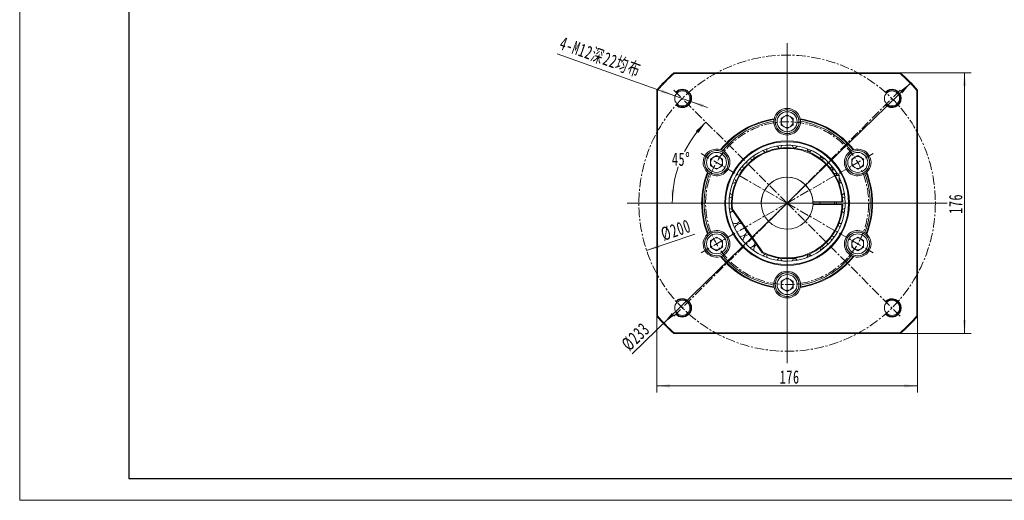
# Model space of a CAD drawing. Header units: millimetres. Extents: x 2713 to 3949, y -370 to 566.
# Tile 1 of 3: x 2713 to 3378, y -370 to -45. Entities that reach past the tile are written whole.
import ezdxf

# ---------------------------------------------------------------- set-up
doc = ezdxf.new("R2010")
doc.units = ezdxf.units.MM
doc.linetypes.add('CENTER', pattern=[10.16, 6.35, -1.27, 1.27, -1.27])
doc.linetypes.add('点画线', pattern=[18, 12, -2, 2, -2])
doc.layers.get('0').update_dxf_attribs({"lineweight": 35})
for name, color, linetype, lineweight in [('3中心线层', 1, 'CENTER', 18), ('中心线层', 1, '点画线', 18), ('图框_外框线', 7, 'Continuous', 18), ('尺寸线层', 3, 'Continuous', 18)]:
    doc.layers.add(name, color=color, linetype=linetype, lineweight=lineweight)
doc.styles.add('标准', font='txt', dxfattribs={"width": 0.667})
doc.dimstyles.new('a4-1-3', dxfattribs={"dimtxt": 9, "dimasz": 9, "dimexe": 4.5, "dimexo": 0, "dimgap": 1.5, "dimtad": 1, "dimdec": 3, "dimdsep": 46, "dimtxsty": '标准', "dimblk": '_CAXARROW', "dimcen": 0, "dimdle": 18, "dimazin": 2, "dimtfac": 0.707107, "dimtdec": 3, "dimtix": 1, "dimtmove": 2, "dimatfit": 3, "dimfxl": 0, "dimfrac": 2, "dimtolj": 1, "dimarcsym": 0})

# ---------------------------------------------------------------- blocks, each defined once
blk = doc.blocks.new('*X32')
at = {"layer": '尺寸线层', "linetype": 'Continuous'}
for points in [[(3143.16, -292.69), (3152.16, -291.57), (3152.16, -293.82)], [(3319.16, -292.69), (3310.16, -291.57), (3310.16, -293.82)]]:
    blk.add_hatch(color=0, dxfattribs=at).paths.add_polyline_path(points, flags=0)
at = {"layer": '尺寸线层', "color": 0, "linetype": 'Continuous'}
for p, q in [((3143.16, -245.64), (3143.16, -297.19)), ((3319.16, -245.64), (3319.16, -297.19)), ((3143.16, -292.69), (3319.16, -292.69))]:
    blk.add_line(p, q, dxfattribs=at)
at = {"layer": '尺寸线层', "color": 0, "insert": (3232.9, -286.74), "char_height": 9, "width": 23.402, "attachment_point": 5, "line_spacing_factor": 1.15057, "style": '标准'}
blk.add_mtext('\\T1.1;176', dxfattribs=at)
blk = doc.blocks.new('_CAXARROW')
blk.add_hatch(color=0).paths.add_polyline_path([(0, 0), (-1, 0.125), (-1, -0.125)], flags=0)
blk = doc.blocks.new('*X33')
at = {"layer": '尺寸线层', "linetype": 'Continuous'}
for points in [[(3350.85, -81.29), (3349.72, -90.29), (3351.97, -90.29)], [(3350.85, -257.29), (3349.72, -248.29), (3351.97, -248.29)]]:
    blk.add_hatch(color=0, dxfattribs=at).paths.add_polyline_path(points, flags=0)
at = {"layer": '尺寸线层', "color": 0, "linetype": 'Continuous'}
for p, q in [((3307.5, -81.29), (3355.35, -81.29)), ((3350.85, -257.29), (3350.85, -81.29)), ((3307.5, -257.29), (3355.35, -257.29))]:
    blk.add_line(p, q, dxfattribs=at)
at = {"layer": '尺寸线层', "color": 0, "insert": (3344.9, -169.76), "char_height": 9, "width": 23.402, "attachment_point": 5, "rotation": 90, "line_spacing_factor": 1.15057, "style": '标准'}
blk.add_mtext('\\T1.1;176', dxfattribs=at)
blk = doc.blocks.new('*X34')
at = {"layer": '尺寸线层', "linetype": 'Continuous'}
for points in [[(3314.62, -88.02), (3307.39, -93.49), (3308.96, -95.1)], [(3147.7, -250.57), (3153.36, -243.49), (3154.93, -245.1)]]:
    blk.add_hatch(color=0, dxfattribs=at).paths.add_polyline_path(points, flags=0)
at = {"layer": '尺寸线层', "color": 0, "linetype": 'Continuous'}
blk.add_line((3126.65, -271.07), (3314.62, -88.02), dxfattribs=at)
at = {"layer": '尺寸线层', "color": 0, "insert": (3129.03, -259.5), "char_height": 9, "width": 39.0941, "attachment_point": 5, "rotation": 44.23978, "line_spacing_factor": 1.15057, "style": '标准'}
blk.add_mtext('\\T1.1;%%C233', dxfattribs=at)
blk = doc.blocks.new('*X35')
at = {"layer": '尺寸线层', "linetype": 'Continuous'}
for points in [[(3154.8, -96.57), (3146.7, -92.49), (3145.94, -94.61)], [(3166.1, -100.6), (3174.96, -102.56), (3174.2, -104.68)]]:
    blk.add_hatch(color=0, dxfattribs=at).paths.add_polyline_path(points, flags=0)
at = {"layer": '尺寸线层', "color": 0, "linetype": 'Continuous'}
blk.add_line((3076.13, -68.54), (3177.41, -104.63), dxfattribs=at)
at = {"layer": '尺寸线层', "color": 0, "insert": (3105.2, -70.87), "char_height": 9, "width": 112.6747, "attachment_point": 5, "rotation": 340.38871, "line_spacing_factor": 1.15057, "style": '标准'}
blk.add_mtext('\\T1.1;4-M12深22均布', dxfattribs=at)
blk = doc.blocks.new('*X36')
at = {"layer": '尺寸线层', "linetype": 'Continuous'}
blk.add_hatch(color=0, dxfattribs=at).paths.add_polyline_path([(3136.38, -201.17), (3144.55, -197.24), (3145.27, -199.37)], flags=0)
at = {"layer": '尺寸线层', "color": 0, "linetype": 'Continuous'}
blk.add_line((3136.38, -201.17), (3168.96, -190.21), dxfattribs=at)
at = {"layer": '尺寸线层', "color": 0, "insert": (3156.11, -187.54), "char_height": 9, "width": 39.2888, "attachment_point": 5, "rotation": 18.58825, "line_spacing_factor": 1.15057, "style": '标准'}
blk.add_mtext('\\T1.1;%%C200', dxfattribs=at)
blk = doc.blocks.new('*X37')
at = {"layer": '尺寸线层', "linetype": 'Continuous'}
for points in [[(3176.39, -114.52), (3171.25, -121.99), (3169.52, -120.54)], [(3153.7, -169.29), (3155.34, -160.38), (3153.1, -160.18)]]:
    blk.add_hatch(color=0, dxfattribs=at).paths.add_polyline_path(points, flags=0)
at = {"layer": '尺寸线层', "color": 0, "linetype": 'Continuous'}
for start, end in [(135, 153.26723), (161.60676, 180)]:
    blk.add_arc((3231.16, -169.29), 77.46, start, end, dxfattribs=at)
at = {"layer": '尺寸线层', "color": 0, "insert": (3159.59, -139.65), "char_height": 9, "width": 22.8179, "attachment_point": 5, "line_spacing_factor": 1.15057, "style": '标准'}
blk.add_mtext('\\T1.1;45%%D', dxfattribs=at)

msp = doc.modelspace()

# ---------------------------------------------------------------- linework, layer by layer
at = {"color": 7, "linetype": 'Continuous', "lineweight": 15}
for p, q in [((3154.817, -81.2947), (3307.5029, -81.2947)), ((3307.3161, -81.7947), (3155.0039, -81.7947)), ((3143.16, -245.6376), (3143.16, -92.9517)), ((3319.16, -92.9517), (3319.16, -245.6376)), ((3143.66, -93.1386), (3143.66, -245.4508)), ((3318.66, -245.4508), (3318.66, -93.1386)), ((3227.16, -111.9853), (3231.16, -109.6759)), ((3227.16, -116.6041), (3227.16, -111.9853)), ((3231.16, -109.6759), (3235.16, -111.9853)), ((3235.16, -111.9853), (3235.16, -116.6041)), ((3231.16, -118.9135), (3227.16, -116.6041)), ((3235.16, -116.6041), (3231.16, -118.9135)), ((3239.0258, -116.0068), (3238.9749, -116.0055)), ((3239.2071, -114.51), (3239.1571, -114.5087)), ((3236.8422, -131.9451), (3235.3591, -131.8168)), ((3236.5341, -132.1818), (3236.4184, -131.9024)), ((3179.5286, -139.4853), (3183.5286, -137.1759)), ((3183.5286, -137.1759), (3187.5286, -139.4853)), ((3187.7386, -134.9333), (3187.7125, -134.9759)), ((3188.9442, -135.8387), (3188.9176, -135.8821)), ((3246.7008, -134.371), (3244.8792, -133.7044)), ((3244.9153, -134.4085), (3244.9172, -134.2799)), ((3274.7914, -139.4853), (3278.7914, -137.1759)), ((3278.7914, -137.1759), (3282.7914, -139.4853)), ((3179.5286, -144.1041), (3179.5286, -139.4853)), ((3183.5286, -146.4135), (3179.5286, -144.1041)), ((3187.5286, -144.1041), (3183.5286, -146.4135)), ((3187.5286, -139.4853), (3187.5286, -144.1041)), ((3274.7914, -144.1041), (3274.7914, -139.4853)), ((3278.7914, -146.4135), (3274.7914, -144.1041)), ((3282.7914, -144.1041), (3278.7914, -146.4135)), ((3282.7914, -139.4853), (3282.7914, -144.1041)), ((3262.8814, -149.2947), (3264.91, -149.2947)), ((3266.16, -150.5447), (3263.6359, -150.5447)), ((3266.16, -150.5447), (3266.16, -155.8318)), ((3281.2415, -149.4627), (3281.2172, -149.418)), ((3282.6284, -148.8714), (3282.6046, -148.8274)), ((3249.1322, -168.2947), (3268.1465, -168.2947)), ((3249.1322, -170.2947), (3268.1465, -170.2947)), ((3253.16, -168.2947), (3253.16, -170.2947)), ((3263.16, -168.2947), (3263.16, -170.2947)), ((3214.3442, -202.813), (3193.9117, -173.6324)), ((3194.394, -173.4494), (3214.6811, -202.4224)), ((3197.6705, -182.7773), (3197.933, -183.4474)), ((3266.8586, -182.9981), (3267.7252, -183.3307)), ((3267.0606, -182.9612), (3267.1649, -183.1157)), ((3179.5286, -194.4853), (3183.5286, -192.1759)), ((3179.6915, -189.718), (3179.7153, -189.7619)), ((3181.0784, -189.1266), (3181.1027, -189.1713)), ((3183.5286, -192.1759), (3187.5286, -194.4853)), ((3202.1112, -191.1133), (3202.5502, -191.7215)), ((3205.176, -190.5664), (3205.3359, -190.3714)), ((3263.1301, -188.8947), (3263.16, -188.8947)), ((3263.16, -188.8459), (3263.16, -188.8947)), ((3274.7914, -194.4853), (3278.7914, -192.1759)), ((3278.7914, -192.1759), (3282.7914, -194.4853)), ((3179.5286, -199.1041), (3179.5286, -194.4853)), ((3183.5286, -201.4135), (3179.5286, -199.1041)), ((3187.5286, -199.1041), (3183.5286, -201.4135)), ((3187.5286, -194.4853), (3187.5286, -199.1041)), ((3208.5249, -198.1141), (3209.1662, -198.6452)), ((3274.7914, -199.1041), (3274.7914, -194.4853)), ((3278.7914, -201.4135), (3274.7914, -199.1041)), ((3282.7914, -199.1041), (3278.7914, -201.4135)), ((3282.7914, -194.4853), (3282.7914, -199.1041)), ((3244.9172, -204.3095), (3244.9153, -204.1808)), ((3273.3757, -202.7506), (3273.4023, -202.7072)), ((3274.5813, -203.656), (3274.6075, -203.6134)), ((3226.7396, -206.5332), (3226.9044, -206.56)), ((3235.3017, -206.9542), (3236.9524, -206.8103)), ((3223.1128, -224.0793), (3223.1628, -224.0807)), ((3223.2942, -222.5825), (3223.345, -222.5839)), ((3227.16, -221.9853), (3231.16, -219.6759)), ((3227.16, -226.6041), (3227.16, -221.9853)), ((3231.16, -219.6759), (3235.16, -221.9853)), ((3235.16, -221.9853), (3235.16, -226.6041)), ((3231.16, -228.9135), (3227.16, -226.6041)), ((3235.16, -226.6041), (3231.16, -228.9135)), ((3307.5029, -257.2947), (3154.817, -257.2947)), ((3155.0039, -256.7947), (3307.3161, -256.7947))]:
    msp.add_line(p, q, dxfattribs=at)
at = {"color": 7, "linetype": 'Continuous', "lineweight": 0}
msp.add_line((3291.16, -256.8196), (3231.16, -256.8196), dxfattribs=at)
at = {"color": 7, "linetype": 'Continuous', "lineweight": 15}
for points in [[(3207.8253, -139.9392), (3206.8306, -139.4857), (3205.9632, -139.3088)], [(3253.4758, -139.1574), (3253.5198, -138.9997), (3253.66, -137.9012)], [(3253.66, -137.9012), (3253.6275, -137.3694), (3253.6027, -137.1956)], [(3255.6718, -139.4331), (3255.605, -139.3823), (3253.6588, -138.0016)], [(3201.0227, -146.9789), (3199.9557, -146.7988), (3199.0609, -146.852)], [(3266.16, -153.6462), (3266.3704, -153.3077), (3266.6455, -152.7174)], [(3196.2738, -155.5394), (3195.2016, -155.6404), (3194.346, -155.9245)], [(3267.9739, -155.9245), (3267.1962, -155.6584), (3266.16, -155.5375)], [(3264.4783, -168.2947), (3264.4933, -169.2947), (3264.4783, -170.2947)], [(3253.6593, -200.7654), (3255.0086, -199.8279), (3255.8481, -199.1991)], [(3244.8501, -205.0726), (3246.6143, -204.4304), (3246.8632, -204.3317)], [(3253.66, -200.6881), (3253.5196, -199.5887), (3253.4758, -199.4319)], [(3253.6027, -201.3938), (3253.6276, -201.2193), (3253.66, -200.6881)]]:
    msp.add_lwpolyline(points, dxfattribs=at)
for centre, radius in [((3160.4493, -98.584), 5.1), ((3301.8706, -98.584), 5.1), ((3231.16, -114.2947), 8), ((3231.16, -114.2947), 6.75), ((3231.16, -169.2947), 42), ((3231.16, -169.2947), 41.5), ((3183.5286, -141.7947), 8), ((3183.5286, -141.7947), 6.75), ((3278.7914, -141.7947), 8), ((3278.7914, -141.7947), 6.75), ((3183.5286, -196.7947), 8), ((3183.5286, -196.7947), 6.75), ((3278.7914, -196.7947), 8), ((3278.7914, -196.7947), 6.75), ((3231.16, -224.2947), 8), ((3231.16, -224.2947), 6.75), ((3160.4493, -240.0053), 5.1), ((3301.8706, -240.0053), 5.1)]:
    msp.add_circle(centre, radius, dxfattribs=at)
for centre, radius, start, end in [((3231.16, -169.2947), 116.5, 130.942744, 139.057256), ((3231.16, -169.2947), 116, 131.0348543, 138.9651457), ((3231.16, -169.2947), 116, 41.0348543, 48.9651457), ((3231.16, -169.2947), 116.5, 40.942744, 49.057256), ((3231.16, -114.2947), 9, 12.69257, 167.30743), ((3231.16, -114.2947), 8.05, 358.4670628, 347.7200171), ((3231.16, -169.2947), 57.65, 98.7602108, 141.2397892), ((3231.16, -169.2947), 57.15, 98.9403923, 141.0596077), ((3231.16, -114.2947), 9, 170.6920994, 178.2634984), ((3231.16, -114.2947), 4, 120, 180), ((3231.16, -114.2947), 4, 60, 120), ((3231.16, -114.2947), 4, 0, 60), ((3231.16, -169.2947), 57.65, 38.7602108, 81.2397892), ((3231.16, -169.2947), 57.15, 38.9403923, 81.0596077), ((3231.16, -114.2947), 9, 1.7365016, 9.3079006), ((3231.16, -169.2947), 56, 99.2440739, 140.7559261), ((3231.16, -114.2947), 9, 178.2634984, 1.7365016), ((3231.16, -114.2947), 4, 180, 240), ((3231.16, -114.2947), 4, 240, 300), ((3231.16, -114.2947), 4, 300, 360), ((3231.16, -114.2947), 8.05, 347.7200171, 358.4670628), ((3231.16, -169.2947), 56, 39.2440739, 80.7559261), ((3183.5286, -141.7947), 9, 72.69257, 227.30743), ((3231.16, -169.2947), 39.1667, 30.7063558, 180), ((3231.16, -169.2947), 37.5, 1.5280686, 186.6423634), ((3231.16, -169.2947), 37, 1.5487232, 186.4473626), ((3221.7778, -134.2799), 4.375, 155.7177017, 181.6855264), ((3221.7778, -134.2799), 4.375, 28.3144736, 54.2822983), ((3231.16, -133.0447), 4.375, 140.7177017, 166.6855264), ((3231.16, -133.0447), 4.375, 13.3144736, 39.2822983), ((3240.5422, -134.2799), 4.375, 125.7177017, 151.6855264), ((3240.5422, -134.2799), 4.375, 0, 24.2822983), ((3278.7914, -141.7947), 9, 312.69257, 107.30743), ((3183.5286, -141.7947), 8.05, 58.4670628, 47.7200171), ((3183.5286, -141.7947), 9, 238.2634984, 61.7365016), ((3183.5286, -141.7947), 4, 120, 180), ((3183.5286, -141.7947), 4, 60, 120), ((3183.5286, -141.7947), 4, 0, 60), ((3183.5286, -141.7947), 9, 61.7365016, 69.3079006), ((3183.5286, -141.7947), 8.05, 47.7200171, 58.4670628), ((3213.035, -137.9012), 4.375, 170.7177017, 196.6855264), ((3213.035, -137.9012), 4.375, 43.3144736, 69.2822983), ((3249.285, -137.9012), 4.375, 110.7177017, 136.6855264), ((3256.7926, -143.662), 4.375, 95.7177017, 121.6855264), ((3278.7914, -141.7947), 9, 118.2634984, 301.7365016), ((3278.7914, -141.7947), 8.05, 298.4670628, 287.7200171), ((3278.7914, -141.7947), 9, 110.6920994, 118.2634984), ((3278.7914, -141.7947), 4, 120, 180), ((3278.7914, -141.7947), 4, 60, 120), ((3278.7914, -141.7947), 4, 0, 60), ((3183.5286, -141.7947), 4, 180, 240), ((3183.5286, -141.7947), 4, 240, 300), ((3183.5286, -141.7947), 4, 300, 360), ((3205.5273, -143.662), 4.375, 185.7177017, 211.6855264), ((3256.7926, -143.662), 4.375, 328.3144736, 354.2822983), ((3256.5548, -147.215), 5.2, 3.8006825, 29.9294248), ((3278.7914, -141.7947), 4, 180, 240), ((3278.7914, -141.7947), 4, 240, 300), ((3278.7914, -141.7947), 4, 300, 0), ((3231.16, -169.2947), 57.65, 158.7602108, 201.2397892), ((3231.16, -169.2947), 57.15, 158.9403923, 201.0596077), ((3231.16, -169.2947), 56, 159.2440739, 200.7559261), ((3183.5286, -141.7947), 9, 230.6920994, 238.2634984), ((3231.16, -169.2947), 39.1667, 180, 26.6686606), ((3199.7665, -151.1697), 4.375, 200.7177017, 226.6855264), ((3231.16, -169.2947), 17.5, 3.275829, 356.724171), ((3231.16, -169.2947), 17.5, 356.724171, 183.275829), ((3262.5534, -151.1697), 4.375, 80.7177017, 106.6855264), ((3264.91, -150.5447), 1.25, 0, 90), ((3278.7914, -141.7947), 8.05, 287.7200171, 298.4670628), ((3278.7914, -141.7947), 9, 301.7365016, 309.3079006), ((3231.16, -169.2947), 56, 339.2440739, 20.7559261), ((3231.16, -169.2947), 57.15, 338.9403923, 21.0596077), ((3231.16, -169.2947), 57.65, 338.7602108, 21.2397892), ((3265.9596, -154.7938), 1.5, 34.9595376, 74.9483172), ((3265.9596, -154.7938), 1.5, 324.9050054, 10.2831923), ((3194.91, -169.2947), 4.375, 103.3144736, 129.2822983), ((3196.1452, -159.9125), 4.375, 215.7177017, 241.6855264), ((3266.1748, -159.9125), 4.375, 298.3144736, 324.2822983), ((3267.41, -169.2947), 4.375, 50.7177017, 76.6855264), ((3194.91, -169.2947), 4.375, 230.7177017, 256.6855264), ((3231.16, -169.2947), 37.5, 243.3576366, 358.4719314), ((3231.16, -169.2947), 37, 243.5526374, 358.4512768), ((3267.41, -169.2947), 4.375, 283.3144736, 309.2822983), ((3196.1452, -178.6769), 4.375, 110.9264397, 144.2822983), ((3266.1748, -178.6769), 4.375, 35.7177017, 61.6855264), ((3196.1452, -178.6769), 4.375, 245.7177017, 318.9638658), ((3199.7665, -187.4197), 4.375, 79.6569729, 159.2822983), ((3231.16, -169.2947), 33.3333, 206.8903855, 223.1096145), ((3262.5534, -187.4197), 4.375, 20.7177017, 45.5868249), ((3266.1748, -178.6769), 4.375, 268.3144736, 294.2822983), ((3183.5286, -196.7947), 9, 132.69257, 287.30743), ((3183.5286, -196.7947), 8.05, 118.4670628, 107.7200171), ((3183.5286, -196.7947), 9, 121.7365016, 129.3079006), ((3183.5286, -196.7947), 9, 298.2634984, 121.7365016), ((3183.5286, -196.7947), 8.05, 107.7200171, 118.4670628), ((3199.7665, -187.4197), 4.375, 260.7177017, 344.4423758), ((3205.5273, -194.9273), 4.375, 90.5576242, 174.2822983), ((3262.5534, -187.4197), 4.375, 253.3144736, 279.2822983), ((3278.7914, -196.7947), 9, 58.2634984, 241.7365016), ((3278.7914, -196.7947), 8.05, 238.4670628, 227.7200171), ((3278.7914, -196.7947), 9, 252.69257, 47.30743), ((3278.7914, -196.7947), 9, 50.6920994, 58.2634984), ((3183.5286, -196.7947), 4, 120, 180), ((3183.5286, -196.7947), 4, 180, 240), ((3183.5286, -196.7947), 4, 60, 120), ((3183.5286, -196.7947), 4, 0, 60), ((3183.5286, -196.7947), 4, 300, 0), ((3205.5273, -194.9273), 4.375, 275.7177017, 343.0958245), ((3213.035, -200.6881), 4.375, 126.9168879, 189.2822983), ((3256.7926, -194.9273), 4.375, 238.3144736, 264.2822983), ((3256.7926, -194.9273), 4.375, 5.7177017, 31.6855264), ((3278.7914, -196.7947), 4, 120, 180), ((3278.7914, -196.7947), 4, 180, 240), ((3278.7914, -196.7947), 4, 60, 120), ((3278.7914, -196.7947), 4, 0, 60), ((3278.7914, -196.7947), 4, 300, 0), ((3183.5286, -196.7947), 4, 240, 300), ((3231.16, -169.2947), 57.65, 218.7602108, 261.2397892), ((3183.5286, -196.7947), 9, 290.6920994, 298.2634984), ((3231.16, -169.2947), 57.15, 218.9403923, 261.0596077), ((3231.16, -169.2947), 56, 219.2440739, 260.7559261), ((3213.035, -200.6881), 4.375, 290.7177017, 316.6855264), ((3221.7778, -204.3095), 4.375, 178.3144736, 204.2822983), ((3231.16, -169.2947), 57.65, 278.7602108, 321.2397892), ((3231.16, -169.2947), 57.15, 278.9403923, 321.0596077), ((3231.16, -169.2947), 56, 279.2440739, 320.7559261), ((3240.5422, -204.3095), 4.375, 335.7177017, 360), ((3249.285, -200.6881), 4.375, 223.3144736, 249.2822983), ((3278.7914, -196.7947), 8.05, 227.7200171, 238.4670628), ((3278.7914, -196.7947), 9, 241.7365016, 249.3079006), ((3278.7914, -196.7947), 4, 240, 300), ((3221.7778, -204.3095), 4.375, 305.7177017, 332.375168), ((3231.16, -205.5447), 4.375, 193.4192873, 219.2822983), ((3231.16, -205.5447), 4.375, 320.7177017, 346.6855264), ((3240.5422, -204.3095), 4.375, 208.3144736, 234.2822983), ((3231.16, -224.2947), 9, 358.2634984, 181.7365016), ((3231.16, -224.2947), 8.05, 178.4670628, 167.7200171), ((3231.16, -224.2947), 9, 181.7365016, 189.3079006), ((3231.16, -224.2947), 8.05, 167.7200171, 178.4670628), ((3231.16, -224.2947), 4, 120, 180), ((3231.16, -224.2947), 4, 180, 240), ((3231.16, -224.2947), 4, 60, 120), ((3231.16, -224.2947), 4, 0, 60), ((3231.16, -224.2947), 4, 300, 0), ((3231.16, -224.2947), 9, 350.6920994, 358.2634984), ((3231.16, -224.2947), 9, 192.69257, 347.30743), ((3231.16, -224.2947), 4, 240, 300), ((3231.16, -169.2947), 116.5, 220.942744, 229.057256), ((3231.16, -169.2947), 116, 221.0348543, 228.9651457), ((3231.16, -169.2947), 116, 311.0348543, 318.9651457), ((3231.16, -169.2947), 116.5, 310.942744, 319.057256)]:
    msp.add_arc(centre, radius, start, end, dxfattribs=at)
at = {"color": 4}
for centre, start, end in [((3160.4493, -98.584), 226.7191313, 135), ((3301.8706, -98.584), 225, 136.7191313), ((3160.4493, -240.0053), 225, 133.2808687), ((3301.8706, -240.0053), 223.2808687, 135)]:
    msp.add_arc(centre, 6, start, end, dxfattribs=at)
at = {"color": 7, "linetype": 'Continuous', "lineweight": 15}
for points in [[(3154.817, -81.2947), (3155.0039, -81.7947)], [(3307.5029, -81.2947), (3307.3161, -81.7947)], [(3143.66, -93.1386), (3143.16, -92.9517)], [(3319.16, -92.9517), (3318.66, -93.1386)], [(3222.3799, -112.3172), (3222.2785, -112.839)], [(3240.0415, -112.839), (3239.94, -112.3172)], [(3186.7087, -133.3752), (3186.2061, -133.2022)], [(3276.1139, -133.2022), (3275.6113, -133.3752)], [(3177.426, -148.4097), (3177.8272, -148.7584)], [(3284.4928, -148.7584), (3284.8939, -148.4097)], [(3249.1322, -168.2947), (3248.6314, -168.2947)], [(3249.1322, -170.2947), (3248.6314, -170.2947)], [(3268.6466, -168.2947), (3268.1465, -168.2947)], [(3268.6466, -170.2947), (3268.1465, -170.2947)], [(3193.9117, -173.6324), (3194.394, -173.4494)], [(3177.8272, -189.8309), (3177.426, -190.1796)], [(3263.0825, -188.9722), (3263.16, -188.8947)], [(3284.8939, -190.1796), (3284.4928, -189.8309)], [(3186.2061, -205.3872), (3186.7087, -205.2141)], [(3214.6811, -202.4224), (3214.3442, -202.813)], [(3275.6113, -205.2141), (3276.1139, -205.3872)], [(3222.2785, -225.7503), (3222.3799, -226.2721)], [(3239.94, -226.2721), (3240.0415, -225.7503)], [(3143.66, -245.4508), (3143.16, -245.6376)], [(3319.16, -245.6376), (3318.66, -245.4508)], [(3155.0039, -256.7947), (3154.817, -257.2947)], [(3307.3161, -256.7947), (3307.5029, -257.2947)]]:
    msp.add_open_spline(points, degree=1, dxfattribs=at)
at = {"layer": '3中心线层'}
for p, q in [((3231.16, -169.2947), (3231.16, -60.4533)), ((3231.16, -66.2947), (3231.16, -272.2947)), ((3231.16, -169.2947), (3154.1975, -92.3322)), ((3231.16, -169.2947), (3308.1224, -92.3322)), ((3231.16, -169.2947), (3173.1711, -135.8148)), ((3231.16, -169.2947), (3289.1488, -135.8148)), ((3231.16, -169.2947), (3122.3186, -169.2947)), ((3128.16, -169.2947), (3334.16, -169.2947)), ((3231.16, -169.2947), (3154.1975, -246.2571)), ((3231.16, -169.2947), (3173.1711, -202.7746)), ((3231.16, -169.2947), (3231.16, -278.136)), ((3231.16, -169.2947), (3308.1224, -246.2571)), ((3231.16, -169.2947), (3340.0013, -169.2947)), ((3231.16, -169.2947), (3289.1488, -202.7746))]:
    msp.add_line(p, q, dxfattribs=at)
for radius in [100, 55]:
    msp.add_circle((3231.16, -169.2947), radius, dxfattribs=at)
at = {"layer": '中心线层'}
for p, q in [((3231.16, -272.2947), (3231.16, -66.2947)), ((3128.16, -169.2947), (3334.16, -169.2947))]:
    msp.add_line(p, q, dxfattribs=at)
at = {"layer": '图框_外框线', "color": 3}
msp.add_lwpolyline([(2713.4702, -369.969), (3948.6009, -369.969), (3948.6009, 503.4449), (2713.4702, 503.4449)], close=True, dxfattribs=at)
at = {"layer": '图框_外框线', "color": 3, "lineweight": 25}
msp.add_lwpolyline([(2786.9899, -355.2651), (3933.897, -355.2651), (3933.897, 488.7409), (2786.9899, 488.7409)], close=True, dxfattribs=at)

# ---------------------------------------------------------------- dimensions: what is measured, and where the dimension line sits
at = {"layer": '尺寸线层'}
dim = msp.add_diameter_dim_2p(p1=(3166.1012, -100.5978), p2=(3154.7973, -96.5702), text='4-M12深22均布', dimstyle='a4-1-3', override={"dimpost": '%%C<>', "dimsah": 1, "dimtfill": 1, "dimtzin": 0}, dxfattribs=at)
dim.commit()
dim.dimension.update_dxf_attribs({"geometry": '*X35', "text_midpoint": (3102.66, -77.9933), "dimtype": 163})
dim = msp.add_linear_dim(base=(3350.8475, -81.2947), p1=(3307.5029, -257.2947), p2=(3307.5029, -81.2947), angle=90, dimstyle='a4-1-3', override={"dimsah": 1, "dimtfill": 1, "dimtzin": 0}, dxfattribs=at)
dim.commit()
dim.dimension.update_dxf_attribs({"geometry": '*X33', "text_midpoint": (3344.8962, -169.7579), "dimtype": 160})
for p1, p2, picture, middle in [((3314.6236, -88.017), (3147.6963, -250.5724), '*X34', (3133.654, -264.2469)), ((3325.9433, -137.4182), (3136.3766, -201.1712), '*X36', (3158.2289, -193.822))]:
    dim = msp.add_diameter_dim_2p(p1=p1, p2=p2, dimstyle='a4-1-3', override={"dimpost": '%%C<>', "dimsah": 1, "dimtfill": 1, "dimtzin": 0}, dxfattribs=at)
    dim.commit()
    dim.dimension.update_dxf_attribs({"geometry": picture, "text_midpoint": middle, "dimtype": 163})
dim = msp.add_angular_dim_2l(base=(3159.5936, -139.6509), line1=((3231.16, -169.2947), (3154.1975, -92.3322)), line2=((3231.16, -169.2947), (3122.3186, -169.2947)), dimstyle='a4-1-3', override={"dimtad": 0, "dimtih": 1, "dimtoh": 1, "dimsah": 1, "dimtdec": 2, "dimtfill": 1, "dimtzin": 8}, dxfattribs=at)
dim.commit()
dim.dimension.update_dxf_attribs({"geometry": '*X37', "text_midpoint": (3159.5936, -139.6509)})
dim = msp.add_linear_dim(base=(3319.16, -292.6905), p1=(3143.16, -245.6376), p2=(3319.16, -245.6376), dimstyle='a4-1-3', override={"dimsah": 1, "dimtfill": 1, "dimtzin": 0}, dxfattribs=at)
dim.commit()
dim.dimension.update_dxf_attribs({"geometry": '*X32', "text_midpoint": (3232.8984, -286.7391), "dimtype": 160})

doc.saveas('drawing.dxf')
